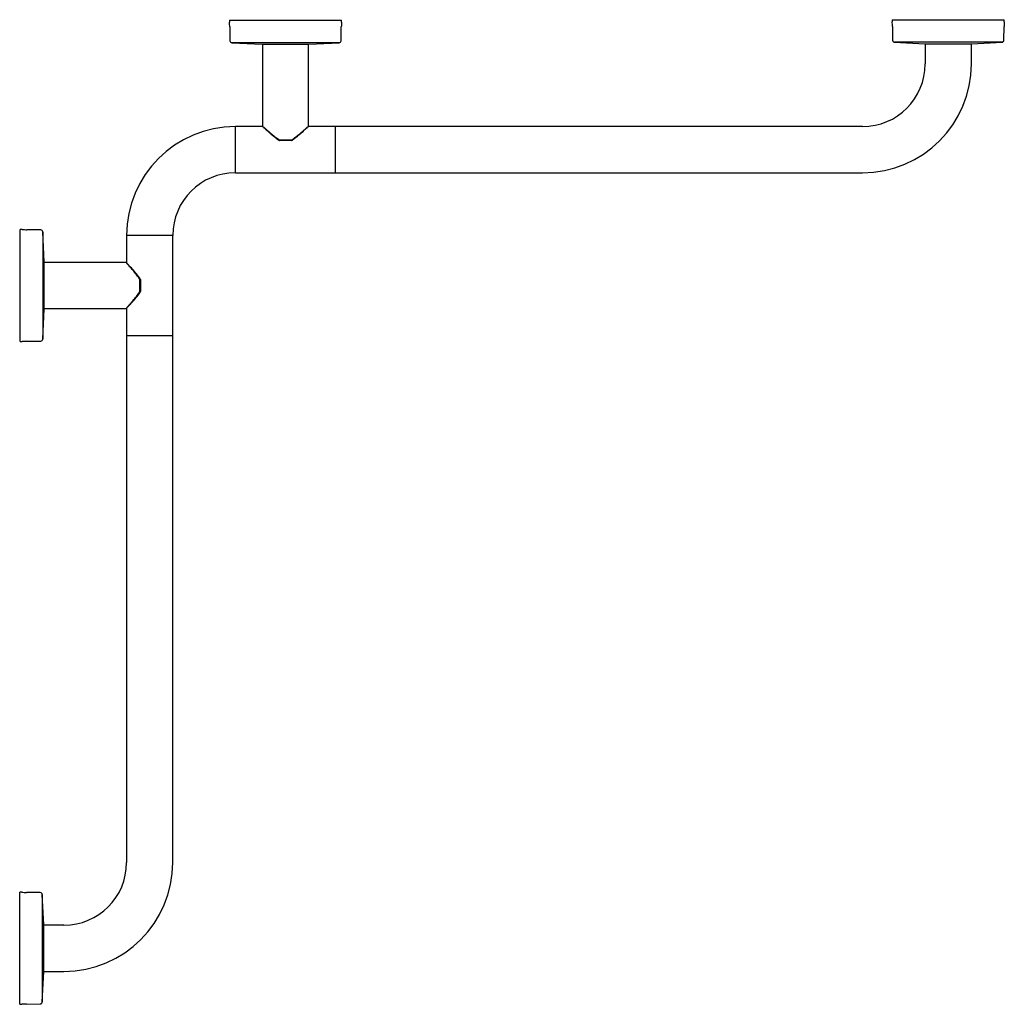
# Model space of a CAD drawing. Header units: millimetres. Extents: x 3744.441 to 3745.187, y 2110.853 to 2111.599.
import ezdxf

# ---------------------------------------------------------------- set-up
doc = ezdxf.new("R2010")
doc.units = ezdxf.units.MM
doc.layers.add('SANINDUSA', color=3, linetype='Continuous')

msp = doc.modelspace()

# ---------------------------------------------------------------- linework, layer by layer
at = {"layer": 'SANINDUSA'}
for p, q in [((3744.5996, 2111.59901), (3744.5996, 2111.59751)), ((3744.5996, 2111.59901), (3744.6846, 2111.59901)), ((3744.6846, 2111.59751), (3744.6846, 2111.59901)), ((3745.1021, 2111.59936), (3745.1021, 2111.59786)), ((3745.1021, 2111.59936), (3745.12404, 2111.59936)), ((3745.12404, 2111.59936), (3745.1871, 2111.59936)), ((3745.1871, 2111.59786), (3745.1871, 2111.59936)), ((3744.59979, 2111.59393), (3744.59993, 2111.58341)), ((3744.68427, 2111.58341), (3744.6844, 2111.59393)), ((3745.10229, 2111.59428), (3745.10243, 2111.58376)), ((3745.18677, 2111.58376), (3745.1869, 2111.59428)), ((3744.60135, 2111.58193), (3744.6243, 2111.58071)), ((3744.67713, 2111.58193), (3744.60135, 2111.58193)), ((3744.6243, 2111.58071), (3744.6599, 2111.58071)), ((3744.6246, 2111.58071), (3744.6246, 2111.51881)), ((3744.6596, 2111.51881), (3744.6596, 2111.58071)), ((3744.6599, 2111.58071), (3744.68285, 2111.58193)), ((3744.68285, 2111.58193), (3744.67713, 2111.58193)), ((3745.10385, 2111.58228), (3745.1268, 2111.58106)), ((3745.18535, 2111.58228), (3745.10385, 2111.58228)), ((3745.1268, 2111.58106), (3745.16207, 2111.58106)), ((3745.1271, 2111.58106), (3745.1271, 2111.56581)), ((3745.16207, 2111.58106), (3745.1624, 2111.58106)), ((3745.1621, 2111.56581), (3745.1621, 2111.58106)), ((3745.1624, 2111.58106), (3745.18535, 2111.58228)), ((3744.6249, 2111.51831), (3744.6041, 2111.51831)), ((3744.6041, 2111.48331), (3744.6041, 2111.51831)), ((3744.6801, 2111.51831), (3744.6593, 2111.51831)), ((3744.65941, 2111.51842), (3744.65944, 2111.51845)), ((3744.6816, 2111.51831), (3744.6801, 2111.51831)), ((3744.6801, 2111.48331), (3744.6801, 2111.51831)), ((3745.0796, 2111.51831), (3744.6816, 2111.51831)), ((3744.63723, 2111.50788), (3744.63723, 2111.50788)), ((3744.63735, 2111.50831), (3744.64684, 2111.50831)), ((3744.64671, 2111.50781), (3744.63749, 2111.50781)), ((3744.64697, 2111.50788), (3744.64697, 2111.50788)), ((3744.6041, 2111.48331), (3744.6801, 2111.48331)), ((3744.6801, 2111.48331), (3744.6816, 2111.48331)), ((3744.6816, 2111.48331), (3745.0796, 2111.48331)), ((3744.4424, 2111.44031), (3744.4409, 2111.44031)), ((3744.4409, 2111.35654), (3744.4409, 2111.44031)), ((3744.4565, 2111.43998), (3744.44598, 2111.44011)), ((3744.4592, 2111.41561), (3744.45797, 2111.43856)), ((3744.45797, 2111.43856), (3744.45797, 2111.35706)), ((3744.5216, 2111.43581), (3744.5216, 2111.41501)), ((3744.5566, 2111.43581), (3744.5216, 2111.43581)), ((3744.5566, 2111.35981), (3744.5566, 2111.43581)), ((3744.4592, 2111.39173), (3744.4592, 2111.41561)), ((3744.5211, 2111.41531), (3744.4592, 2111.41531)), ((3744.52149, 2111.41512), (3744.52146, 2111.41515)), ((3744.5316, 2111.39306), (3744.5316, 2111.40255)), ((3744.53202, 2111.40268), (3744.53203, 2111.40268)), ((3744.5321, 2111.40242), (3744.5321, 2111.3932)), ((3744.53203, 2111.39294), (3744.53202, 2111.39294)), ((3744.4592, 2111.38001), (3744.4592, 2111.39173)), ((3744.45797, 2111.35706), (3744.4592, 2111.38001)), ((3744.4592, 2111.38031), (3744.5211, 2111.38031)), ((3744.5216, 2111.38061), (3744.5216, 2111.35981)), ((3744.4409, 2111.35531), (3744.4409, 2111.35654)), ((3744.44598, 2111.3555), (3744.4565, 2111.35564)), ((3744.5216, 2111.35981), (3744.5216, 2111.35831)), ((3744.5216, 2111.35981), (3744.5566, 2111.35981)), ((3744.5216, 2111.35831), (3744.5216, 2110.96031)), ((3744.5566, 2111.35831), (3744.5566, 2111.35981)), ((3744.5566, 2110.96031), (3744.5566, 2111.35831)), ((3744.4409, 2111.35531), (3744.4424, 2111.35531)), ((3744.44205, 2110.93781), (3744.44055, 2110.93781)), ((3744.44055, 2110.85281), (3744.44055, 2110.93781)), ((3744.45615, 2110.93748), (3744.44563, 2110.93761)), ((3744.45885, 2110.91311), (3744.45762, 2110.93606)), ((3744.45762, 2110.93606), (3744.45762, 2110.85456)), ((3744.45885, 2110.89266), (3744.45885, 2110.91311)), ((3744.4741, 2110.91281), (3744.45885, 2110.91281)), ((3744.45885, 2110.87751), (3744.45885, 2110.89266)), ((3744.45885, 2110.87781), (3744.4741, 2110.87781)), ((3744.45762, 2110.85456), (3744.45885, 2110.87751)), ((3744.44055, 2110.85281), (3744.44205, 2110.85281)), ((3744.44563, 2110.853), (3744.45615, 2110.85314))]:
    msp.add_line(p, q, dxfattribs=at)
at = {"layer": 'SANINDUSA', "flags": 128}
for points in [[(3744.63723, 2111.50788), (3744.63722, 2111.50789), (3744.63721, 2111.50795), (3744.63723, 2111.50804), (3744.63728, 2111.50817), (3744.63735, 2111.50831)], [(3744.64684, 2111.50831), (3744.64692, 2111.50817), (3744.64697, 2111.50804), (3744.64699, 2111.50795), (3744.64698, 2111.50789), (3744.64697, 2111.50788)], [(3744.5316, 2111.40255), (3744.53174, 2111.40263), (3744.53186, 2111.40268), (3744.53196, 2111.4027), (3744.53202, 2111.40269), (3744.53202, 2111.40268)], [(3744.53202, 2111.39294), (3744.53202, 2111.39293), (3744.53196, 2111.39292), (3744.53186, 2111.39294), (3744.53174, 2111.39299), (3744.5316, 2111.39306)]]:
    msp.add_lwpolyline(points, dxfattribs=at)
at = {"layer": 'SANINDUSA'}
for centre, radius, start, end in [((3744.55625, 2111.59336), 0.04355, 0.74778, 5.46757), ((3744.72795, 2111.59336), 0.04355, 174.53243, 179.25222), ((3745.05875, 2111.59371), 0.04355, 0.74778, 5.46757), ((3745.23045, 2111.59371), 0.04355, 174.53243, 179.25222), ((3744.60143, 2111.58343), 0.0015, 180.74778, 266.94399), ((3744.68277, 2111.58343), 0.0015, 273.05601, 359.25222), ((3745.10393, 2111.58378), 0.0015, 180.74778, 266.94399), ((3745.18527, 2111.58378), 0.0015, 273.05601, 359.25222), ((3745.0796, 2111.56581), 0.0475, 270, 0), ((3745.0796, 2111.56581), 0.0825, 270, 0), ((3744.6041, 2111.43581), 0.0825, 90, 180), ((3744.6251, 2111.51881), 0.0005, 180.00882, 226.58519), ((3744.6591, 2111.51881), 0.0005, 313.41481, 359.96787), ((3744.63749, 2111.50831), 0.0005, 238.42361, 270), ((3744.63792, 2111.50819), 0.000574, 168.36389, 221.98243), ((3744.64628, 2111.50819), 0.000574, 318.02178, 11.63508), ((3744.64671, 2111.50831), 0.0005, 270, 301.57639), ((3744.6041, 2111.43581), 0.0475, 90, 180), ((3744.44655, 2111.48366), 0.04355, 264.53243, 269.25222), ((3744.45648, 2111.43848), 0.0015, 3.05601, 89.25222), ((3744.5211, 2111.41481), 0.0005, 43.41481, 89.96787), ((3744.53171, 2111.40199), 0.000574, 48.01311, 101.63955), ((3744.5316, 2111.40242), 0.0005, 0, 31.57639), ((3744.53171, 2111.39363), 0.000575, 258.37625, 311.97109), ((3744.5316, 2111.3932), 0.0005, 328.42361, 0), ((3744.5211, 2111.38081), 0.0005, 270.00882, 316.58519), ((3744.44655, 2111.31196), 0.04355, 90.74778, 95.46757), ((3744.45648, 2111.35714), 0.0015, 270.74778, 356.94399), ((3744.4741, 2110.96031), 0.0475, 270, 0), ((3744.4741, 2110.96031), 0.0825, 270, 0), ((3744.4462, 2110.98116), 0.04355, 264.53243, 269.25222), ((3744.45613, 2110.93598), 0.0015, 3.05601, 89.25222), ((3744.4462, 2110.80946), 0.04355, 90.74778, 95.46757), ((3744.45613, 2110.85464), 0.0015, 270.74778, 356.94399)]:
    msp.add_arc(centre, radius, start, end, dxfattribs=at)
for points, knots in [([(3744.6246, 2111.51881), (3744.62463, 2111.51878), (3744.62469, 2111.51872), (3744.62519, 2111.51827), (3744.62594, 2111.51758), (3744.62706, 2111.51657), (3744.6286, 2111.51518), (3744.63085, 2111.51323), (3744.63367, 2111.51081), (3744.63611, 2111.50915), (3744.63735, 2111.50831)], [0, 0, 0, 0, 0.0926456, 0.1884139, 0.280691, 0.3752132, 0.5044458, 0.6373657, 0.8156387, 1, 1, 1, 1]), ([(3744.62476, 2111.51845), (3744.62476, 2111.51844), (3744.62476, 2111.51844), (3744.62485, 2111.51836), (3744.62489, 2111.51832)], [0, 0, 0, 0, 0.5309623, 1, 1, 1, 1]), ([(3744.62489, 2111.51832), (3744.62493, 2111.51828), (3744.62503, 2111.51819), (3744.62544, 2111.5178), (3744.6261, 2111.51718), (3744.62698, 2111.51636), (3744.62807, 2111.51535), (3744.62938, 2111.51415), (3744.63092, 2111.51279), (3744.63266, 2111.51126), (3744.63456, 2111.50973), (3744.6361, 2111.50857), (3744.63702, 2111.50803), (3744.63724, 2111.5079)], [0, 0, 0, 0, 0.045829, 0.132827, 0.221737, 0.313861, 0.4105, 0.512929, 0.621399, 0.736572, 0.857289, 0.965271, 1, 1, 1, 1]), ([(3744.64684, 2111.50831), (3744.64792, 2111.50903), (3744.65011, 2111.5105), (3744.65297, 2111.51291), (3744.65528, 2111.5149), (3744.657, 2111.51644), (3744.65815, 2111.51748), (3744.65896, 2111.51822), (3744.65949, 2111.51871), (3744.65956, 2111.51877), (3744.6596, 2111.51881)], [0, 0, 0, 0, 0.159599, 0.32304, 0.491358, 0.600898, 0.713056, 0.804244, 0.897872, 1, 1, 1, 1]), ([(3744.64696, 2111.50789), (3744.64717, 2111.50801), (3744.64799, 2111.50849), (3744.64936, 2111.50953), (3744.65117, 2111.51097), (3744.653, 2111.51253), (3744.65465, 2111.514), (3744.65602, 2111.51526), (3744.65713, 2111.51628), (3744.65805, 2111.51714), (3744.65877, 2111.51782), (3744.65906, 2111.51809), (3744.6592, 2111.51822)], [0, 0, 0, 0, 0.033184, 0.132076, 0.244325, 0.372806, 0.499021, 0.606021, 0.707535, 0.802758, 0.903999, 1, 1, 1, 1]), ([(3744.6592, 2111.51822), (3744.6592, 2111.51822), (3744.65936, 2111.51836), (3744.65941, 2111.51841), (3744.65942, 2111.51843), (3744.65942, 2111.51843)], [0, 0, 0, 0, 0.006082, 0.992602, 1, 1, 1, 1]), ([(3744.5316, 2111.40255), (3744.53088, 2111.40363), (3744.52941, 2111.40582), (3744.527, 2111.40868), (3744.52501, 2111.41099), (3744.52346, 2111.41271), (3744.52243, 2111.41386), (3744.52169, 2111.41467), (3744.5212, 2111.4152), (3744.52113, 2111.41527), (3744.5211, 2111.41531)], [0, 0, 0, 0, 0.159598, 0.3230392, 0.4913577, 0.600897, 0.7130551, 0.804244, 0.8978719, 1, 1, 1, 1]), ([(3744.52169, 2111.41491), (3744.52169, 2111.41491), (3744.52154, 2111.41507), (3744.5215, 2111.41511), (3744.52148, 2111.41513), (3744.52148, 2111.41513)], [0, 0, 0, 0, 0.006082, 0.992601, 1, 1, 1, 1]), ([(3744.53201, 2111.40267), (3744.53189, 2111.40288), (3744.53142, 2111.4037), (3744.53038, 2111.40507), (3744.52894, 2111.40688), (3744.52738, 2111.40871), (3744.52591, 2111.41036), (3744.52465, 2111.41173), (3744.52363, 2111.41284), (3744.52277, 2111.41376), (3744.52209, 2111.41448), (3744.52182, 2111.41477), (3744.52169, 2111.41491)], [0, 0, 0, 0, 0.033186, 0.1320787, 0.2443271, 0.372807, 0.4990201, 0.6060221, 0.7075342, 0.802758, 0.903999, 1, 1, 1, 1]), ([(3744.5211, 2111.38031), (3744.52113, 2111.38034), (3744.52118, 2111.3804), (3744.52164, 2111.3809), (3744.52232, 2111.38165), (3744.52333, 2111.38277), (3744.52473, 2111.38431), (3744.52668, 2111.38656), (3744.5291, 2111.38938), (3744.53076, 2111.39182), (3744.5316, 2111.39306)], [0, 0, 0, 0, 0.092646, 0.188414, 0.280692, 0.375213, 0.504446, 0.637367, 0.815639, 1, 1, 1, 1]), ([(3744.52159, 2111.3806), (3744.52162, 2111.38064), (3744.52172, 2111.38074), (3744.5221, 2111.38115), (3744.52273, 2111.38181), (3744.52355, 2111.38269), (3744.52456, 2111.38378), (3744.52575, 2111.38509), (3744.52712, 2111.38663), (3744.52865, 2111.38837), (3744.53018, 2111.39027), (3744.53133, 2111.39181), (3744.53188, 2111.39273), (3744.53201, 2111.39295)], [0, 0, 0, 0, 0.045829, 0.1328265, 0.2217374, 0.3138612, 0.4105005, 0.5129286, 0.621399, 0.7365716, 0.8572878, 0.9652696, 1, 1, 1, 1]), ([(3744.52146, 2111.38046), (3744.52146, 2111.38047), (3744.52147, 2111.38047), (3744.52155, 2111.38056), (3744.52159, 2111.3806)], [0, 0, 0, 0, 0.530961, 1, 1, 1, 1])]:
    msp.add_open_spline(points, degree=3, knots=knots, dxfattribs=at)

doc.saveas('drawing.dxf')
